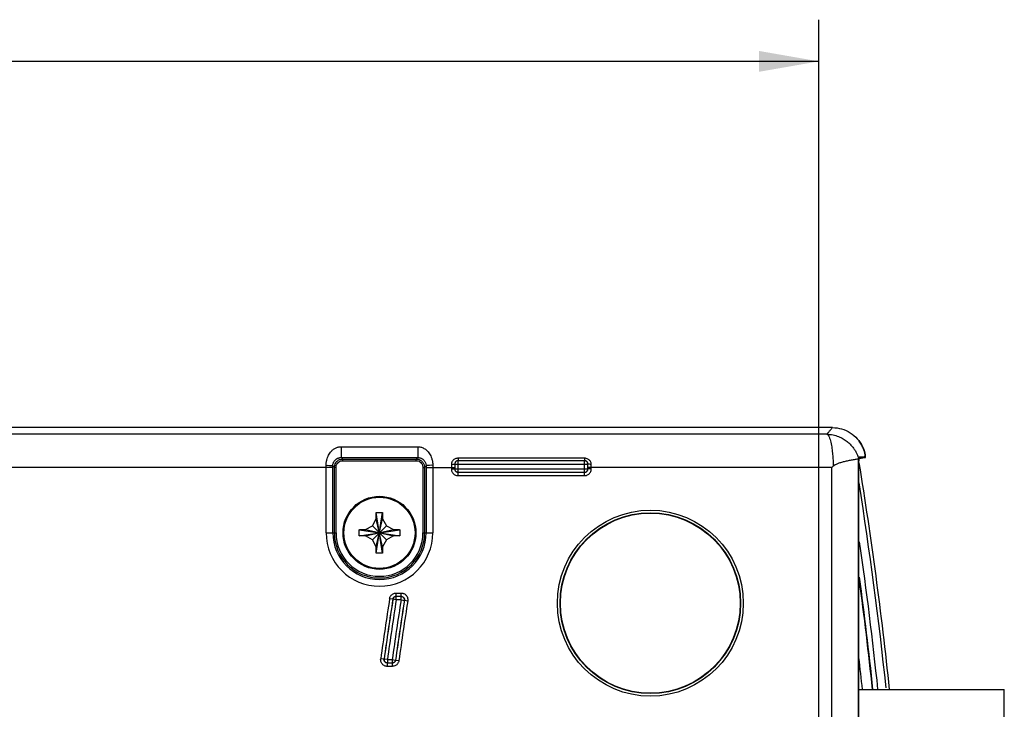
# Model space of a CAD drawing. Header units: inches. Extents: x 0 to 34, y 0 to 22.
# Tile 24 of 73: x 17.8 to 20.7, y 5.3 to 7.3. Entities that reach past the tile are written whole.
import ezdxf

# ---------------------------------------------------------------- set-up
doc = ezdxf.new("R2010")
doc.units = ezdxf.units.IN
doc.header["$LTSCALE"] = 1.87
doc.header["$MEASUREMENT"] = 0
doc.layers.get('0').update_dxf_attribs({"linetype": 'CONTINUOUS'})
doc.layers.add('DIMENSIONS', color=7, linetype='CONTINUOUS')
doc.styles.get("Standard").update_dxf_attribs({"font": 'txt', "width": 0.8})
doc.dimstyles.new('DIMSTYLE_1', dxfattribs={"dimtxt": 0.125, "dimasz": 0.18, "dimexe": 0.18, "dimexo": 0.0625, "dimgap": 0.09, "dimtad": 0, "dimtih": 1, "dimtoh": 1, "dimdec": 3, "dimzin": 4, "dimdsep": 46, "dimtxsty": 'STANDARD', "dimblk": '_FILLED', "dimblk1": '_FILLED', "dimblk2": '_FILLED', "dimcen": 0.09, "dimadec": 0, "dimazin": 0, "dimtp": 0.001, "dimtm": 0.001, "dimtfac": 1, "dimtdec": 3, "dimtofl": 0, "dimtmove": 0, "dimatfit": 3, "dimldrblk": '_FILLED', "dimfxl": 1, "dimtolj": 1, "dimtzin": 4, "dimarcsym": 0})

# ---------------------------------------------------------------- blocks, each defined once
blk = doc.blocks.new('_FILLED')
at = {"color": 0, "linetype": 'BYBLOCK'}
blk.add_solid([(0, 0), (-1, 0.174), (-1, -0.174)], dxfattribs=at)
blk = doc.blocks.new('*D8')
at = {"layer": 'DIMENSIONS', "color": 2, "linetype": 'CONTINUOUS'}
for p, q in [((13.6517, 4.3177), (13.6517, 7.3207)), ((20.187, 4.2632), (20.187, 7.3207)), ((13.6517, 7.1957), (16.2943, 7.1957)), ((20.187, 7.1957), (17.5443, 7.1957))]:
    blk.add_line(p, q, dxfattribs=at)
at = {"layer": 'DIMENSIONS', "color": 2, "linetype": 'CONTINUOUS', "xscale": 0.18, "yscale": 0.18, "zscale": 0.18, "rotation": 180}
blk.add_blockref('_FILLED', (13.6517, 7.1957), dxfattribs=at)
at = {"layer": 'DIMENSIONS', "color": 2, "linetype": 'CONTINUOUS', "xscale": 0.18, "yscale": 0.18, "zscale": 0.18}
blk.add_blockref('_FILLED', (20.187, 7.1957), dxfattribs=at)
at = {"layer": 'DIMENSIONS', "color": 2, "linetype": 'CONTINUOUS', "width": 0.8}
for s, p in [('6.535', (16.3568, 7.1332)), ('[', (16.9818, 7.1332)), ('166', (17.0818, 7.1332)), (']', (17.3818, 7.1332))]:
    blk.add_text(s, height=0.125, dxfattribs=at).set_placement(p)

msp = doc.modelspace()

# ---------------------------------------------------------------- linework, layer by layer
at = {"color": 7, "linetype": 'CONTINUOUS'}
for p, q in [((20.2278, 6.0973), (13.941, 6.0973)), ((20.2109, 6.0774), (13.9579, 6.0774)), ((18.7531, 6.04), (18.7531, 6.0075)), ((18.7531, 6.04), (18.9828, 6.04)), ((18.9828, 6.04), (18.9828, 6.0075)), ((18.7531, 6.0075), (18.9828, 6.0075)), ((18.7531, 6.0075), (18.7576, 6.0031)), ((18.7576, 5.9981), (18.7576, 6.0031)), ((18.7576, 6.0031), (18.9784, 6.0031)), ((18.9828, 6.0075), (18.9784, 6.0031)), ((18.9784, 5.9981), (18.9784, 6.0031)), ((19.1038, 6.0053), (19.1038, 5.9981)), ((19.4837, 6.0053), (19.1038, 6.0053)), ((19.4837, 6.0053), (19.4837, 5.9981)), ((20.3064, 4.2844), (20.3064, 6.0038)), ((20.3074, 6.008), (20.3274, 6.008)), ((20.3078, 6.0099), (20.3269, 6.0102)), ((18.7278, 5.9775), (17.1308, 5.9775)), ((18.7078, 5.7817), (18.7078, 5.9841)), ((18.7278, 5.9828), (18.7326, 5.9781)), ((18.7278, 5.7817), (18.7278, 5.9775)), ((18.7326, 5.7817), (18.7326, 5.9781)), ((18.7376, 5.9781), (18.7326, 5.9781)), ((18.7376, 5.7817), (18.7376, 5.9781)), ((18.7576, 5.9981), (18.9784, 5.9981)), ((18.9984, 5.9781), (18.9984, 5.7817)), ((18.9984, 5.9781), (19.0034, 5.9781)), ((19.0081, 5.9828), (19.0034, 5.9781)), ((19.0034, 5.9781), (19.0034, 5.7817)), ((19.0081, 5.9775), (19.0081, 5.7817)), ((19.0081, 5.9775), (19.0939, 5.9775)), ((19.0281, 5.9841), (19.0281, 5.7817)), ((19.0839, 5.9871), (19.0839, 5.9732)), ((19.0839, 5.9732), (19.0939, 5.9732)), ((19.0941, 5.9878), (19.0941, 5.9735)), ((19.0941, 5.9878), (19.4934, 5.9878)), ((19.0941, 5.9735), (19.4934, 5.9735)), ((19.1041, 5.9635), (19.1041, 5.9978)), ((19.4834, 5.9978), (19.1041, 5.9978)), ((19.4834, 5.9635), (19.4834, 5.9978)), ((19.4934, 5.9735), (19.4934, 5.9878)), ((20.2264, 5.9775), (19.4937, 5.9775)), ((19.5037, 5.9732), (19.4937, 5.9732)), ((19.5037, 5.9732), (19.5037, 5.9871)), ((20.2264, 4.1768), (20.2264, 5.9775)), ((19.1039, 5.9532), (19.1039, 5.9632)), ((19.1039, 5.9532), (19.4837, 5.9532)), ((19.1041, 5.9635), (19.4834, 5.9635)), ((19.4837, 5.9532), (19.4837, 5.9632)), ((20.3069, 4.2844), (20.3069, 5.9649)), ((18.8466, 5.803), (18.8585, 5.8237)), ((18.8585, 5.7208), (18.8774, 5.8425)), ((18.8774, 5.7208), (18.8585, 5.8425)), ((18.8585, 5.8237), (18.8585, 5.8419)), ((18.8585, 5.7397), (18.8775, 5.8237)), ((18.8775, 5.7397), (18.8585, 5.8237)), ((18.8775, 5.8419), (18.8775, 5.8237)), ((18.8775, 5.8237), (18.8894, 5.803)), ((18.826, 5.7912), (18.8466, 5.803)), ((18.8466, 5.7603), (18.8894, 5.803)), ((18.8466, 5.803), (18.8894, 5.7603)), ((18.8894, 5.803), (18.91, 5.7912)), ((18.7078, 5.7817), (18.7376, 5.7817)), ((18.8071, 5.7722), (18.9288, 5.7911)), ((18.8071, 5.7911), (18.9288, 5.7722)), ((18.8077, 5.7912), (18.826, 5.7912)), ((18.826, 5.7722), (18.8077, 5.7722)), ((18.826, 5.7722), (18.91, 5.7912)), ((18.826, 5.7912), (18.91, 5.7722)), ((18.8466, 5.7603), (18.826, 5.7722)), ((18.91, 5.7722), (18.8894, 5.7603)), ((18.91, 5.7912), (18.9282, 5.7912)), ((18.9282, 5.7722), (18.91, 5.7722)), ((18.9984, 5.7817), (19.0281, 5.7817)), ((18.8585, 5.7397), (18.8466, 5.7603)), ((18.8585, 5.7214), (18.8585, 5.7397)), ((18.8894, 5.7603), (18.8775, 5.7397)), ((18.8775, 5.7397), (18.8775, 5.7214)), ((18.9181, 5.6011), (18.9331, 5.6011)), ((18.9181, 5.5911), (18.9181, 5.6011)), ((18.9328, 5.5908), (18.9183, 5.5908)), ((18.9183, 5.5808), (18.9183, 5.5908)), ((18.9328, 5.5808), (18.9328, 5.5908)), ((18.9331, 5.5911), (18.9331, 5.6011)), ((18.9082, 5.5826), (18.8983, 5.5842)), ((18.9084, 5.5824), (18.9082, 5.5826)), ((18.9183, 5.5808), (18.9084, 5.5824)), ((18.9328, 5.5808), (18.9183, 5.5808)), ((18.9328, 5.5808), (18.9426, 5.5792)), ((18.9426, 5.5792), (18.9429, 5.5795)), ((18.9429, 5.5795), (18.9528, 5.578)), ((18.8816, 5.4026), (18.8717, 5.404)), ((18.8819, 5.4029), (18.8816, 5.4026)), ((18.8918, 5.4015), (18.8819, 5.4029)), ((18.8915, 5.3912), (18.8915, 5.3812)), ((18.9065, 5.3812), (18.8915, 5.3812)), ((18.8918, 5.4015), (18.9062, 5.4015)), ((18.8918, 5.4015), (18.8918, 5.3915)), ((18.8918, 5.3915), (18.9062, 5.3915)), ((18.9062, 5.4015), (18.9161, 5.4001)), ((18.9062, 5.4015), (18.9062, 5.3915)), ((18.9065, 5.3912), (18.9065, 5.3812)), ((18.9161, 5.4001), (18.9164, 5.3999)), ((18.9164, 5.3999), (18.9263, 5.3985)), ((20.3069, 5.3117), (20.7437, 5.3117)), ((20.7437, 4.9297), (20.7437, 5.3117))]:
    msp.add_line(p, q, dxfattribs=at)
for centre, radius in [((18.868, 5.7817), 0.1095), ((18.868, 5.7817), 0.1067), ((19.681, 5.5707), 0.279), ((19.681, 5.5707), 0.271), ((19.681, 5.5707), 0.27)]:
    msp.add_circle(centre, radius, dxfattribs=at)
for centre, radius, start, end in [((8.582, 4.0707), 11.9041, 9.36621, 9.39403), ((8.5819, 4.0707), 11.9041, 9.37702, 9.39403), ((8.582, 4.0707), 11.8824, 5.99636, 9.30446), ((8.582, 4.0707), 11.8724, 6.02579, 9.01796), ((18.868, 5.7817), 0.1602, 180, 360), ((18.868, 5.7817), 0.1402, 180, 360), ((18.868, 5.7817), 0.1354, 180, 360), ((18.868, 5.7817), 0.1304, 180, 360), ((8.582, 4.0707), 11.8477, 6.01434, 8.17304), ((8.582, 4.0707), 11.8327, 6.02196, 7.66582), ((8.582, 4.0707), 11.8313, 6.02188, 7.6239), ((28.525, 4.0707), 9.7449, 171.065, 172.13599), ((28.525, 4.0707), 9.7349, 171.065, 172.13599), ((28.525, 4.0707), 9.7347, 171.06633, 172.13421), ((28.525, 4.0707), 9.7247, 171.06633, 172.13421), ((28.525, 4.0707), 9.7103, 171.05306, 172.12255), ((28.525, 4.0707), 9.7003, 171.05306, 172.12255), ((28.525, 4.0707), 9.7001, 171.05124, 172.1239), ((28.525, 4.0707), 9.6901, 171.05124, 172.1239), ((8.582, 4.0707), 11.8013, 6.03718, 6.50691)]:
    msp.add_arc(centre, radius, start, end, dxfattribs=at)
for points, knots in [([(20.2109, 6.0774), (20.2128, 6.0796), (20.2166, 6.084), (20.2222, 6.0907), (20.2259, 6.0951), (20.2278, 6.0973)], [0, 0, 0, 0, 0.333494, 0.666827, 1, 1, 1, 1]), ([(20.2278, 6.0973), (20.2371, 6.0973), (20.2559, 6.0946), (20.2818, 6.083), (20.3035, 6.0646), (20.3188, 6.0415), (20.3244, 6.0242), (20.326, 6.0157)], [0, 0, 0, 0, 0.202124, 0.405939, 0.608392, 0.812533, 1, 1, 1, 1]), ([(20.2109, 6.0774), (20.2124, 6.0771), (20.2153, 6.0743), (20.2182, 6.0688), (20.2208, 6.0615), (20.223, 6.0531), (20.2248, 6.044), (20.2263, 6.0348), (20.2274, 6.0256), (20.2283, 6.0166), (20.229, 6.0079), (20.2296, 5.9992), (20.2299, 5.9905), (20.2301, 5.9846), (20.2301, 5.9816)], [0, 0, 0, 0, 0.045996, 0.110228, 0.189245, 0.277639, 0.371083, 0.465994, 0.559242, 0.649453, 0.737028, 0.823329, 0.910208, 1, 1, 1, 1]), ([(20.2109, 6.0774), (20.2172, 6.0773), (20.2293, 6.0761), (20.2458, 6.0711), (20.2599, 6.0643), (20.2716, 6.0563), (20.2813, 6.0476), (20.2891, 6.0386), (20.2952, 6.0297), (20.3, 6.0209), (20.303, 6.014), (20.3044, 6.01), (20.3048, 6.009)], [0, 0, 0, 0, 0.153014, 0.291129, 0.416463, 0.530531, 0.634976, 0.730729, 0.818168, 0.898295, 0.972953, 1, 1, 1, 1]), ([(20.3157, 6.0451), (20.3135, 6.0491), (20.31, 6.0545), (20.3061, 6.0596), (20.3049, 6.0611)], [0, 0, 0, 0, 0.699232, 1, 1, 1, 1]), ([(18.7078, 5.9841), (18.7078, 5.9877), (18.7083, 5.9944), (18.7105, 6.0036), (18.7134, 6.0114), (18.7168, 6.0178), (18.7205, 6.0231), (18.7243, 6.0273), (18.7281, 6.0308), (18.7318, 6.0335), (18.7356, 6.0357), (18.7396, 6.0375), (18.7438, 6.0389), (18.7483, 6.0398), (18.7515, 6.04), (18.7531, 6.04)], [0, 0, 0, 0, 0.134639, 0.252379, 0.355053, 0.445305, 0.52554, 0.597044, 0.660692, 0.718281, 0.772384, 0.82572, 0.8807, 0.938643, 1, 1, 1, 1]), ([(18.9828, 6.04), (18.9843, 6.04), (18.9873, 6.0398), (18.9919, 6.039), (18.9967, 6.0374), (19.0014, 6.0352), (19.006, 6.0322), (19.0104, 6.0286), (19.0145, 6.0242), (19.0184, 6.0189), (19.0221, 6.0123), (19.0253, 6.0044), (19.0275, 5.9948), (19.0281, 5.9878), (19.0281, 5.9841)], [0, 0, 0, 0, 0.054835, 0.113789, 0.176817, 0.243112, 0.311561, 0.381555, 0.455735, 0.537825, 0.631232, 0.738021, 0.860287, 1, 1, 1, 1]), ([(20.3262, 6.0152), (20.3249, 6.0223), (20.3225, 6.0302), (20.3193, 6.0378), (20.3188, 6.0387)], [0, 0, 0, 0, 0.877977, 1, 1, 1, 1]), ([(18.7278, 5.9828), (18.7278, 5.9844), (18.7281, 5.9874), (18.7293, 5.9915), (18.731, 5.9949), (18.7329, 5.9977), (18.7349, 6.0001), (18.7371, 6.002), (18.7392, 6.0035), (18.7413, 6.0047), (18.7434, 6.0056), (18.7456, 6.0064), (18.7479, 6.007), (18.7504, 6.0074), (18.7522, 6.0075), (18.7531, 6.0075)], [0, 0, 0, 0, 0.12149, 0.228954, 0.324586, 0.410784, 0.48951, 0.561568, 0.627328, 0.688165, 0.746432, 0.80483, 0.865861, 0.930839, 1, 1, 1, 1]), ([(18.7326, 5.9781), (18.7326, 5.9803), (18.7332, 5.9852), (18.7365, 5.9923), (18.7422, 5.9984), (18.7497, 6.0022), (18.755, 6.0031), (18.7576, 6.0031)], [0, 0, 0, 0, 0.175737, 0.372027, 0.589898, 0.806619, 1, 1, 1, 1]), ([(18.9784, 6.0031), (18.9807, 6.0031), (18.9855, 6.0024), (18.9926, 5.9991), (18.9987, 5.9934), (19.0025, 5.986), (19.0034, 5.9806), (19.0034, 5.9781)], [0, 0, 0, 0, 0.175737, 0.372027, 0.589898, 0.806619, 1, 1, 1, 1]), ([(18.9828, 6.0075), (18.9836, 6.0075), (18.9853, 6.0074), (18.9879, 6.0071), (18.9905, 6.0064), (18.9932, 6.0054), (18.9957, 6.0041), (18.9981, 6.0025), (19.0005, 6.0006), (19.0027, 5.9982), (19.0047, 5.9954), (19.0065, 5.9918), (19.0078, 5.9876), (19.0081, 5.9845), (19.0081, 5.9828)], [0, 0, 0, 0, 0.061829, 0.12799, 0.19797, 0.270367, 0.343526, 0.41651, 0.491827, 0.572871, 0.662484, 0.762212, 0.873898, 1, 1, 1, 1]), ([(19.097, 6.0042), (19.0958, 6.0038), (19.0932, 6.0027), (19.0896, 6.0002), (19.0866, 5.9967), (19.0852, 5.9939), (19.0847, 5.9924)], [0, 0, 0, 0, 0.226031, 0.471315, 0.733112, 1, 1, 1, 1]), ([(19.1038, 6.0053), (19.1027, 6.0053), (19.1004, 6.0051), (19.0982, 6.0046), (19.097, 6.0042)], [0, 0, 0, 0, 0.475009, 1, 1, 1, 1]), ([(19.5024, 5.9937), (19.5018, 5.9949), (19.5004, 5.9974), (19.4974, 6.0006), (19.4935, 6.0032), (19.4888, 6.0049), (19.4854, 6.0053), (19.4837, 6.0053)], [0, 0, 0, 0, 0.172361, 0.362656, 0.567755, 0.78201, 1, 1, 1, 1]), ([(20.3009, 6.0024), (20.2993, 6.0021), (20.2957, 6.0015), (20.2902, 6.0005), (20.2843, 5.9993), (20.2782, 5.9982), (20.2722, 5.9969), (20.2662, 5.9956), (20.2605, 5.9942), (20.2551, 5.9928), (20.2499, 5.9913), (20.2451, 5.9897), (20.2407, 5.9881), (20.2366, 5.9862), (20.2331, 5.9842), (20.231, 5.9826), (20.2301, 5.9816)], [0, 0, 0, 0, 0.067088, 0.144235, 0.226062, 0.309715, 0.393676, 0.475984, 0.555258, 0.630764, 0.702447, 0.770528, 0.834457, 0.894009, 0.949371, 1, 1, 1, 1]), ([(20.3064, 6.0038), (20.3058, 6.0035), (20.304, 6.003), (20.3021, 6.0027), (20.3009, 6.0024)], [0, 0, 0, 0, 0.337048, 1, 1, 1, 1]), ([(20.3079, 6.0045), (20.3077, 6.0044), (20.3074, 6.0042), (20.3069, 6.004), (20.3065, 6.0038), (20.3064, 6.0038)], [0, 0, 0, 0, 0.338545, 0.671861, 1, 1, 1, 1]), ([(20.324, 6.0073), (20.3239, 6.0073), (20.3228, 6.007), (20.3216, 6.0068), (20.3205, 6.0066)], [0, 0, 0, 0, 0.010526, 1, 1, 1, 1]), ([(20.3234, 6.0101), (20.3239, 6.0107), (20.3249, 6.0119), (20.3259, 6.0131), (20.3264, 6.0137)], [0, 0, 0, 0, 0.500032, 1, 1, 1, 1]), ([(18.7078, 5.9841), (18.7111, 5.9841), (18.7173, 5.9844), (18.7228, 5.9831), (18.7276, 5.9837), (18.7278, 5.9828)], [0, 0, 0, 0, 0.492797, 0.857138, 1, 1, 1, 1]), ([(18.7278, 5.9775), (18.7278, 5.9784), (18.7278, 5.9802), (18.7278, 5.9819), (18.7278, 5.9828)], [0, 0, 0, 0, 0.499829, 1, 1, 1, 1]), ([(18.7376, 5.9781), (18.7376, 5.9799), (18.7381, 5.9838), (18.7407, 5.9895), (18.7453, 5.9944), (18.7512, 5.9974), (18.7555, 5.9981), (18.7576, 5.9981)], [0, 0, 0, 0, 0.175578, 0.371712, 0.589678, 0.806744, 1, 1, 1, 1]), ([(18.9784, 5.9981), (18.9802, 5.9981), (18.9841, 5.9975), (18.9898, 5.9949), (18.9947, 5.9903), (18.9977, 5.9844), (18.9984, 5.9801), (18.9984, 5.9781)], [0, 0, 0, 0, 0.175578, 0.371712, 0.589678, 0.806744, 1, 1, 1, 1]), ([(19.0281, 5.9841), (19.0248, 5.9841), (19.0187, 5.9844), (19.0132, 5.9831), (19.0084, 5.9837), (19.0081, 5.9828)], [0, 0, 0, 0, 0.492803, 0.857144, 1, 1, 1, 1]), ([(19.0081, 5.9828), (19.0081, 5.9819), (19.0081, 5.9802), (19.0081, 5.9784), (19.0081, 5.9775)], [0, 0, 0, 0, 0.499773, 1, 1, 1, 1]), ([(19.0847, 5.9924), (19.0847, 5.9923), (19.0842, 5.9906), (19.0839, 5.9888), (19.0839, 5.9871)], [0, 0, 0, 0, 0.031929, 1, 1, 1, 1]), ([(19.0839, 5.9871), (19.0855, 5.9871), (19.0887, 5.9871), (19.0913, 5.9876), (19.0938, 5.9876), (19.0939, 5.9881)], [0, 0, 0, 0, 0.492764, 0.856459, 1, 1, 1, 1]), ([(19.0839, 5.9732), (19.0839, 5.9721), (19.0841, 5.9697), (19.0847, 5.9673), (19.0852, 5.9661)], [0, 0, 0, 0, 0.470497, 1, 1, 1, 1]), ([(19.1038, 5.9981), (19.1033, 5.9981), (19.1021, 5.998), (19.1004, 5.9975), (19.0985, 5.9966), (19.0967, 5.9952), (19.0952, 5.9933), (19.0941, 5.9908), (19.0939, 5.989), (19.0939, 5.9881)], [0, 0, 0, 0, 0.104802, 0.221285, 0.351027, 0.494394, 0.650928, 0.820035, 1, 1, 1, 1]), ([(19.0939, 5.9732), (19.0939, 5.9727), (19.094, 5.9714), (19.0945, 5.9696), (19.0955, 5.9676), (19.097, 5.9658), (19.0983, 5.9649), (19.099, 5.9645)], [0, 0, 0, 0, 0.161849, 0.343927, 0.546721, 0.76746, 1, 1, 1, 1]), ([(19.1041, 5.9978), (19.103, 5.9978), (19.1007, 5.9974), (19.0974, 5.9955), (19.0948, 5.9922), (19.0941, 5.9893), (19.0941, 5.9878)], [0, 0, 0, 0, 0.214969, 0.4515, 0.712299, 1, 1, 1, 1]), ([(19.0941, 5.9735), (19.0941, 5.9724), (19.0945, 5.97), (19.0964, 5.9667), (19.0998, 5.9642), (19.1026, 5.9635), (19.1041, 5.9635)], [0, 0, 0, 0, 0.214969, 0.4515, 0.712299, 1, 1, 1, 1]), ([(19.4934, 5.9878), (19.4934, 5.9889), (19.493, 5.9913), (19.4911, 5.9946), (19.4878, 5.9971), (19.4849, 5.9978), (19.4834, 5.9978)], [0, 0, 0, 0, 0.214969, 0.4515, 0.712299, 1, 1, 1, 1]), ([(19.4834, 5.9635), (19.4846, 5.9635), (19.4869, 5.9639), (19.4902, 5.9658), (19.4928, 5.9691), (19.4934, 5.972), (19.4934, 5.9735)], [0, 0, 0, 0, 0.214969, 0.4515, 0.712299, 1, 1, 1, 1]), ([(19.4937, 5.9881), (19.4937, 5.9887), (19.4936, 5.9899), (19.4931, 5.9918), (19.4921, 5.9937), (19.4906, 5.9955), (19.4886, 5.9969), (19.4863, 5.9979), (19.4846, 5.9981), (19.4837, 5.9981)], [0, 0, 0, 0, 0.11168, 0.236143, 0.37341, 0.521854, 0.678223, 0.838471, 1, 1, 1, 1]), ([(19.4837, 5.9632), (19.4843, 5.9632), (19.4855, 5.9633), (19.4874, 5.9639), (19.4893, 5.9648), (19.4911, 5.9664), (19.4926, 5.9684), (19.4935, 5.9707), (19.4937, 5.9724), (19.4937, 5.9732)], [0, 0, 0, 0, 0.109761, 0.233242, 0.370771, 0.52047, 0.678172, 0.838889, 1, 1, 1, 1]), ([(19.5037, 5.9871), (19.5021, 5.9871), (19.4989, 5.9871), (19.4963, 5.9876), (19.4938, 5.9876), (19.4937, 5.9881)], [0, 0, 0, 0, 0.492764, 0.856459, 1, 1, 1, 1]), ([(19.5037, 5.9871), (19.5037, 5.9882), (19.5035, 5.9904), (19.5028, 5.9926), (19.5024, 5.9937)], [0, 0, 0, 0, 0.471184, 1, 1, 1, 1]), ([(20.2301, 5.9816), (20.2295, 5.9809), (20.2283, 5.9796), (20.2271, 5.9782), (20.2264, 5.9775)], [0, 0, 0, 0, 0.498944, 1, 1, 1, 1]), ([(20.3069, 5.9649), (20.3069, 5.9701), (20.307, 5.98), (20.3072, 5.9899), (20.3074, 5.9945)], [0, 0, 0, 0, 0.534392, 1, 1, 1, 1]), ([(19.0852, 5.9661), (19.0857, 5.9647), (19.0871, 5.962), (19.0901, 5.9585), (19.0941, 5.9555), (19.0972, 5.9543), (19.0989, 5.9539)], [0, 0, 0, 0, 0.227037, 0.474225, 0.734639, 1, 1, 1, 1]), ([(19.099, 5.9645), (19.0998, 5.9641), (19.1013, 5.9635), (19.103, 5.9632), (19.1039, 5.9632)], [0, 0, 0, 0, 0.499388, 1, 1, 1, 1]), ([(19.4837, 5.9532), (19.4849, 5.9532), (19.4873, 5.9534), (19.4897, 5.9541), (19.4909, 5.9546)], [0, 0, 0, 0, 0.470497, 1, 1, 1, 1]), ([(19.4909, 5.9546), (19.4922, 5.9551), (19.4949, 5.9565), (19.4985, 5.9595), (19.5014, 5.9635), (19.5026, 5.9666), (19.5031, 5.9682)], [0, 0, 0, 0, 0.227037, 0.474225, 0.734639, 1, 1, 1, 1]), ([(18.8585, 5.8425), (18.8606, 5.8426), (18.8648, 5.8427), (18.8711, 5.8427), (18.8753, 5.8426), (18.8774, 5.8425)], [0, 0, 0, 0, 0.332868, 0.667132, 1, 1, 1, 1]), ([(18.8585, 5.8419), (18.8585, 5.842), (18.8585, 5.8422), (18.8585, 5.8424), (18.8585, 5.8425)], [0, 0, 0, 0, 0.49984, 1, 1, 1, 1]), ([(18.8774, 5.8425), (18.8774, 5.8424), (18.8775, 5.8422), (18.8775, 5.842), (18.8775, 5.8419)], [0, 0, 0, 0, 0.499918, 1, 1, 1, 1]), ([(18.807, 5.7817), (18.807, 5.7827), (18.807, 5.7848), (18.807, 5.788), (18.8071, 5.7901), (18.8071, 5.7911)], [0, 0, 0, 0, 0.334958, 0.668219, 1, 1, 1, 1]), ([(18.8071, 5.7722), (18.8071, 5.7732), (18.807, 5.7753), (18.807, 5.7785), (18.807, 5.7806), (18.807, 5.7817)], [0, 0, 0, 0, 0.331669, 0.664941, 1, 1, 1, 1]), ([(18.8071, 5.7911), (18.8072, 5.7911), (18.8074, 5.7911), (18.8076, 5.7911), (18.8077, 5.7912)], [0, 0, 0, 0, 0.499932, 1, 1, 1, 1]), ([(18.8077, 5.7722), (18.8076, 5.7722), (18.8074, 5.7722), (18.8072, 5.7722), (18.8071, 5.7722)], [0, 0, 0, 0, 0.500073, 1, 1, 1, 1]), ([(18.9282, 5.7912), (18.9283, 5.7911), (18.9285, 5.7911), (18.9287, 5.7911), (18.9288, 5.7911)], [0, 0, 0, 0, 0.49984, 1, 1, 1, 1]), ([(18.9288, 5.7722), (18.9287, 5.7722), (18.9285, 5.7722), (18.9283, 5.7722), (18.9282, 5.7722)], [0, 0, 0, 0, 0.499932, 1, 1, 1, 1]), ([(18.9288, 5.7911), (18.9288, 5.7901), (18.9289, 5.788), (18.929, 5.7848), (18.929, 5.7827), (18.929, 5.7817)], [0, 0, 0, 0, 0.331669, 0.664941, 1, 1, 1, 1]), ([(18.929, 5.7817), (18.929, 5.7806), (18.929, 5.7785), (18.9289, 5.7753), (18.9288, 5.7732), (18.9288, 5.7722)], [0, 0, 0, 0, 0.334958, 0.668219, 1, 1, 1, 1]), ([(18.8585, 5.7208), (18.8585, 5.7209), (18.8585, 5.7211), (18.8585, 5.7213), (18.8585, 5.7214)], [0, 0, 0, 0, 0.499918, 1, 1, 1, 1]), ([(18.8774, 5.7208), (18.8753, 5.7207), (18.8711, 5.7206), (18.8648, 5.7206), (18.8606, 5.7207), (18.8585, 5.7208)], [0, 0, 0, 0, 0.332868, 0.667132, 1, 1, 1, 1]), ([(18.8775, 5.7214), (18.8775, 5.7213), (18.8775, 5.7211), (18.8774, 5.7209), (18.8774, 5.7208)], [0, 0, 0, 0, 0.49984, 1, 1, 1, 1]), ([(18.8983, 5.5842), (18.8985, 5.5851), (18.8989, 5.5872), (18.8997, 5.5891), (18.9002, 5.5901)], [0, 0, 0, 0, 0.4719, 1, 1, 1, 1]), ([(18.9002, 5.5901), (18.9008, 5.5912), (18.9022, 5.5934), (18.905, 5.5964), (18.9087, 5.5989), (18.9116, 5.6001), (18.9131, 5.6005)], [0, 0, 0, 0, 0.217647, 0.458849, 0.721189, 1, 1, 1, 1]), ([(18.9082, 5.5826), (18.9083, 5.5831), (18.9085, 5.5841), (18.9091, 5.5857), (18.9101, 5.5873), (18.9115, 5.5887), (18.9134, 5.59), (18.9156, 5.5909), (18.9172, 5.5911), (18.9181, 5.5911)], [0, 0, 0, 0, 0.104635, 0.221786, 0.353037, 0.498505, 0.656699, 0.824769, 1, 1, 1, 1]), ([(18.9183, 5.5908), (18.9173, 5.5908), (18.9151, 5.5905), (18.9121, 5.5889), (18.9095, 5.5861), (18.9086, 5.5837), (18.9084, 5.5824)], [0, 0, 0, 0, 0.217901, 0.45571, 0.715705, 1, 1, 1, 1]), ([(18.9426, 5.5792), (18.9428, 5.5802), (18.9428, 5.5822), (18.9419, 5.5853), (18.9399, 5.5881), (18.9367, 5.5903), (18.9341, 5.5908), (18.9328, 5.5908)], [0, 0, 0, 0, 0.168451, 0.351075, 0.549275, 0.764738, 1, 1, 1, 1]), ([(18.9331, 5.6011), (18.9341, 5.6011), (18.9362, 5.6009), (18.9383, 5.6004), (18.9393, 5.6001)], [0, 0, 0, 0, 0.471076, 1, 1, 1, 1]), ([(18.9331, 5.5911), (18.9336, 5.5911), (18.9346, 5.591), (18.9363, 5.5906), (18.938, 5.5898), (18.9398, 5.5886), (18.9414, 5.5868), (18.9425, 5.5846), (18.9431, 5.5821), (18.9431, 5.5804), (18.9429, 5.5795)], [0, 0, 0, 0, 0.086954, 0.184622, 0.294868, 0.418606, 0.554561, 0.699433, 0.84882, 1, 1, 1, 1]), ([(18.9393, 5.6001), (18.9405, 5.5997), (18.943, 5.5986), (18.9465, 5.5961), (18.9496, 5.5926), (18.952, 5.5882), (18.9528, 5.5849), (18.953, 5.5832)], [0, 0, 0, 0, 0.165982, 0.352246, 0.556895, 0.775014, 1, 1, 1, 1]), ([(18.8853, 5.3822), (18.8841, 5.3826), (18.8817, 5.3837), (18.8782, 5.3861), (18.8751, 5.3895), (18.8727, 5.3938), (18.8719, 5.3971), (18.8717, 5.3988)], [0, 0, 0, 0, 0.166077, 0.35227, 0.556743, 0.774775, 1, 1, 1, 1]), ([(18.8915, 5.3912), (18.891, 5.3912), (18.89, 5.3913), (18.8883, 5.3917), (18.8866, 5.3925), (18.8848, 5.3937), (18.8833, 5.3954), (18.8821, 5.3975), (18.8815, 5.4), (18.8815, 5.4018), (18.8816, 5.4026)], [0, 0, 0, 0, 0.087057, 0.184786, 0.295018, 0.418624, 0.55437, 0.699086, 0.848524, 1, 1, 1, 1]), ([(18.8819, 5.4029), (18.8818, 5.4019), (18.8818, 5.3999), (18.8827, 5.3969), (18.8848, 5.3941), (18.8879, 5.392), (18.8905, 5.3915), (18.8918, 5.3915)], [0, 0, 0, 0, 0.168704, 0.351421, 0.549649, 0.765082, 1, 1, 1, 1]), ([(18.8915, 5.3812), (18.8905, 5.3812), (18.8884, 5.3814), (18.8864, 5.3819), (18.8853, 5.3822)], [0, 0, 0, 0, 0.471229, 1, 1, 1, 1]), ([(18.9062, 5.3915), (18.9073, 5.3915), (18.9095, 5.3918), (18.9125, 5.3934), (18.9151, 5.3963), (18.916, 5.3988), (18.9161, 5.4001)], [0, 0, 0, 0, 0.217549, 0.455208, 0.715303, 1, 1, 1, 1]), ([(18.9164, 5.3999), (18.9163, 5.3994), (18.9161, 5.3983), (18.9155, 5.3968), (18.9145, 5.3952), (18.9131, 5.3936), (18.9112, 5.3923), (18.909, 5.3914), (18.9073, 5.3912), (18.9065, 5.3912)], [0, 0, 0, 0, 0.104308, 0.221259, 0.352502, 0.49814, 0.656581, 0.82481, 1, 1, 1, 1]), ([(18.9244, 5.3925), (18.9239, 5.3913), (18.9225, 5.3891), (18.9197, 5.386), (18.9159, 5.3834), (18.913, 5.3823), (18.9115, 5.3819)], [0, 0, 0, 0, 0.217431, 0.458691, 0.721195, 1, 1, 1, 1]), ([(18.9263, 5.3985), (18.9261, 5.3975), (18.9257, 5.3954), (18.9249, 5.3935), (18.9244, 5.3925)], [0, 0, 0, 0, 0.471533, 1, 1, 1, 1])]:
    msp.add_open_spline(points, degree=3, knots=knots, dxfattribs=at)
for points in [[(20.3049, 6.0611), (20.303, 6.0633), (20.301, 6.0655), (20.299, 6.0676)], [(20.3188, 6.0387), (20.3179, 6.0409), (20.3168, 6.043), (20.3157, 6.0451)], [(20.3048, 6.009), (20.3053, 6.0073), (20.3059, 6.0055), (20.3064, 6.0038)], [(20.3073, 6.0085), (20.3071, 6.0091), (20.3069, 6.0098), (20.3074, 6.0099)], [(20.3079, 6.0045), (20.3077, 6.0058), (20.3077, 6.0066), (20.3073, 6.0085)], [(20.3074, 5.9945), (20.3075, 5.9978), (20.3076, 6.0011), (20.3079, 6.0045)], [(20.3105, 6.0046), (20.3098, 6.0045), (20.3091, 6.0043), (20.3084, 6.0042)], [(20.3155, 6.0056), (20.3139, 6.0053), (20.3122, 6.0049), (20.3105, 6.0046)], [(20.3205, 6.0066), (20.3188, 6.0062), (20.3172, 6.0059), (20.3155, 6.0056)], [(20.326, 6.0157), (20.3261, 6.015), (20.3263, 6.0143), (20.3264, 6.0137)], [(20.3264, 6.0137), (20.3264, 6.0142), (20.3263, 6.0147), (20.3262, 6.0152)], [(19.5031, 5.9682), (19.5035, 5.9699), (19.5037, 5.9716), (19.5037, 5.9732)], [(19.0989, 5.9539), (19.1005, 5.9535), (19.1022, 5.9532), (19.1039, 5.9532)], [(18.9131, 5.6005), (18.9147, 5.6009), (18.9164, 5.6011), (18.9181, 5.6011)], [(18.953, 5.5832), (18.9531, 5.5814), (18.9531, 5.5797), (18.9528, 5.578)], [(18.8717, 5.3988), (18.8714, 5.4005), (18.8715, 5.4023), (18.8717, 5.404)], [(18.9115, 5.3819), (18.9098, 5.3815), (18.9081, 5.3812), (18.9065, 5.3812)]]:
    msp.add_open_spline(points, degree=3, dxfattribs=at)

# ---------------------------------------------------------------- dimensions: what is measured, and where the dimension line sits
at = {"layer": 'DIMENSIONS', "color": 2, "linetype": 'CONTINUOUS'}
dim = msp.add_linear_dim(base=(13.6517, 7.1957), p1=(20.187, 4.2632), p2=(13.6517, 4.3177), angle=180, dimstyle='DIMSTYLE_1', dxfattribs=at)
dim.commit()
dim.dimension.update_dxf_attribs({"geometry": '*D8', "text_midpoint": (16.9193, 7.1957), "dimtype": 160})

doc.saveas('drawing.dxf')
